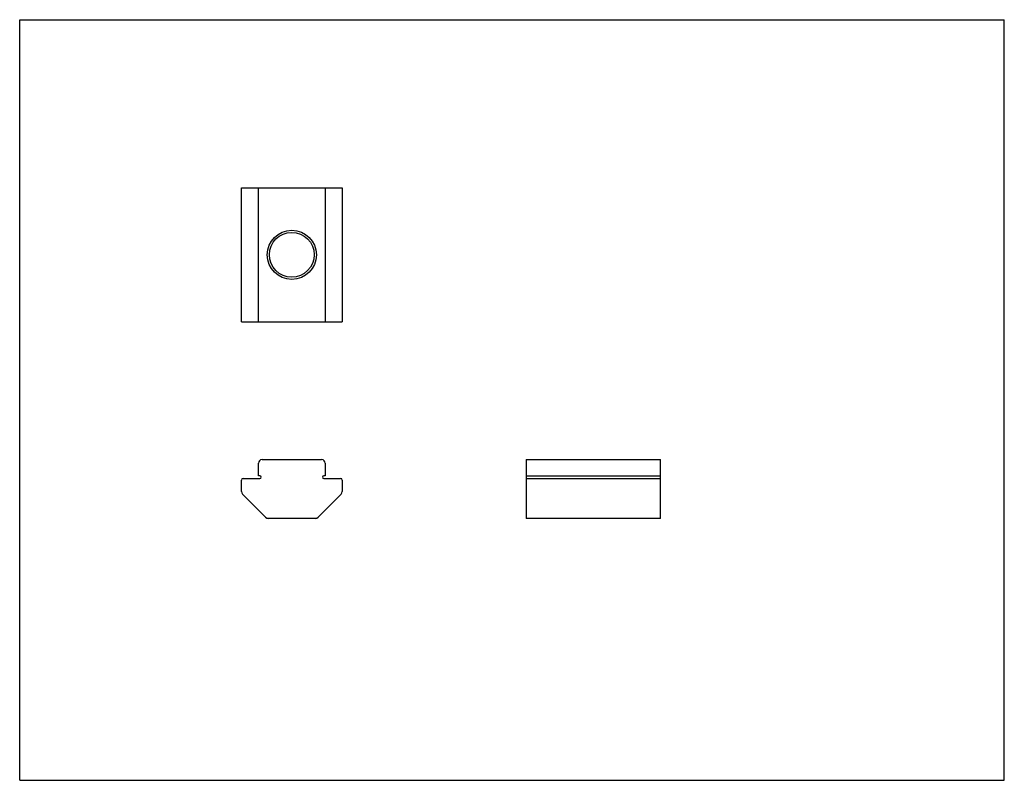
# Model space of a CAD drawing. Header units: inches. Extents: x 0 to 5.5, y 0 to 4.25.
import ezdxf

# ---------------------------------------------------------------- set-up
doc = ezdxf.new("R2010")
doc.units = ezdxf.units.IN
doc.header["$LTSCALE"] = 0.3025
doc.header["$MEASUREMENT"] = 0
doc.layers.get('0').update_dxf_attribs({"linetype": 'CONTINUOUS'})

msp = doc.modelspace()

# ---------------------------------------------------------------- linework, layer by layer
at = {"color": 7, "linetype": 'CONTINUOUS'}
for p, q in [((0, 0), (0, 4.25)), ((0, 4.25), (5.5, 4.25)), ((5.5, 0), (5.5, 4.25)), ((1.2386, 2.5613), (1.2386, 3.3113)), ((1.2386, 3.3113), (1.8016, 3.3113)), ((1.3336, 2.5613), (1.3336, 3.3113)), ((1.7066, 3.3113), (1.7066, 2.5613)), ((1.8016, 3.3113), (1.8016, 2.5613)), ((1.2386, 2.5613), (1.8016, 2.5613)), ((1.3336, 1.7018), (1.3336, 1.7718)), ((1.3536, 1.7918), (1.6866, 1.7918)), ((1.7066, 1.7718), (1.7066, 1.7018)), ((2.8287, 1.7918), (2.8287, 1.4638)), ((2.8287, 1.7918), (3.5787, 1.7918)), ((3.5787, 1.4638), (3.5787, 1.7918)), ((1.2386, 1.6131), (1.2386, 1.6768)), ((1.2486, 1.6868), (1.3411, 1.6868)), ((1.3411, 1.7018), (1.3336, 1.7018)), ((1.7066, 1.7018), (1.6991, 1.7018)), ((1.6991, 1.6868), (1.7916, 1.6868)), ((1.8016, 1.6768), (1.8016, 1.6131)), ((2.8287, 1.7018), (3.5787, 1.7018)), ((2.8287, 1.6868), (3.5787, 1.6868)), ((1.3737, 1.4696), (1.2444, 1.5989)), ((1.7957, 1.5989), (1.6664, 1.4696)), ((1.3866, 1.4638), (1.3824, 1.4638)), ((1.6523, 1.4638), (1.3878, 1.4638)), ((1.6574, 1.4638), (1.6532, 1.4638)), ((3.5787, 1.4638), (2.8287, 1.4638)), ((0, 0), (5.5, 0))]:
    msp.add_line(p, q, dxfattribs=at)
at = {"color": 6, "linetype": 'CONTINUOUS'}
for p, q in [((1.3824, 1.4646), (1.3824, 1.4638)), ((1.6574, 1.4645), (1.6574, 1.4638))]:
    msp.add_line(p, q, dxfattribs=at)
at = {"color": 7, "linetype": 'CONTINUOUS'}
for radius in [0.1375, 0.125]:
    msp.add_circle((1.5199, 2.9363), radius, dxfattribs=at)
for centre, radius, start, end in [((1.3536, 1.7718), 0.02, 90, 180), ((1.6866, 1.7718), 0.02, 0, 90), ((1.2486, 1.6768), 0.01, 90, 180), ((1.3411, 1.6943), 0.0075, 270, 90), ((1.6991, 1.6943), 0.0075, 90, 270), ((1.7916, 1.6768), 0.01, 0, 90), ((1.2586, 1.6131), 0.02, 180, 225), ((1.7816, 1.6131), 0.02, 315, 360), ((1.3878, 1.4838), 0.02, 225, 270), ((1.6523, 1.4838), 0.02, 270, 315)]:
    msp.add_arc(centre, radius, start, end, dxfattribs=at)

doc.saveas('drawing.dxf')
